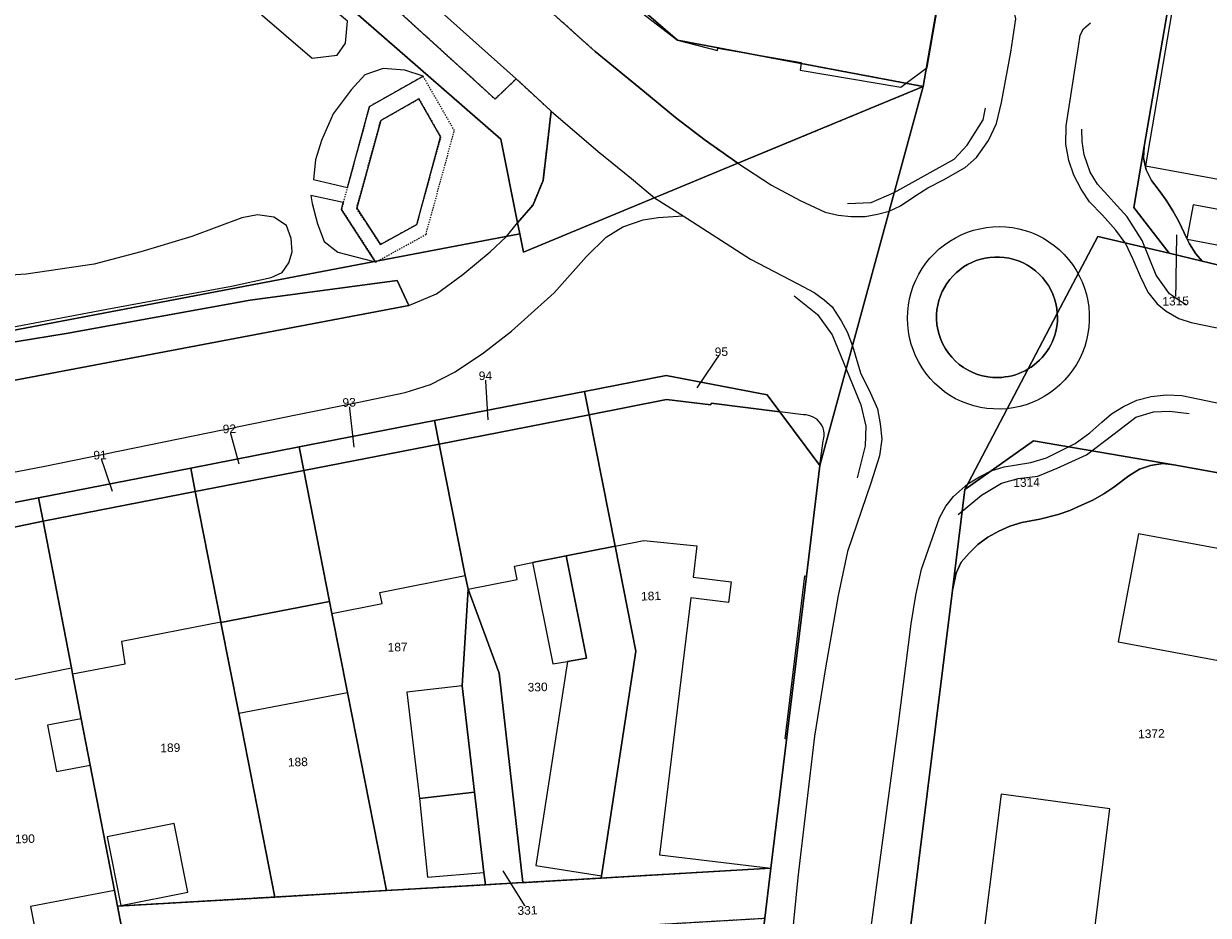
# Model space of a CAD drawing. Header units: millimetres. Extents: x -191 to 81095, y -508122 to 28741.
# Tile 114 of 251: x 5396 to 5492, y 9546 to 9619. Entities that reach past the tile are written whole.
import ezdxf

# ---------------------------------------------------------------- set-up
doc = ezdxf.new("R2010")
doc.units = ezdxf.units.MM
for name, pattern in [('VE22-087 DB - VST Hervest-Dorsten ALK VA2736$0$1', [0]), ('VE22-087 DB - VST Hervest-Dorsten ALK VA2736$0$2', [0.16, 0.06, -0.1]), ('VE22-087 DB - VST Hervest-Dorsten ALK VA2736$0$3', [0.26, 0.11, -0.15])]:
    doc.linetypes.add(name, pattern=pattern)
for name, color, linetype, lineweight in [('VE22-087 DB - VST Hervest-Dorsten ALK VA2736$0$AX_Flurstueck', 9, 'VE22-087 DB - VST Hervest-Dorsten ALK VA2736$0$1', 18), ('VE22-087 DB - VST Hervest-Dorsten ALK VA2736$0$AX_Gebaeude', 7, 'VE22-087 DB - VST Hervest-Dorsten ALK VA2736$0$1', 18), ('VE22-087 DB - VST Hervest-Dorsten ALK VA2736$0$AX_Platz', 7, 'VE22-087 DB - VST Hervest-Dorsten ALK VA2736$0$1', 18), ('VE22-087 DB - VST Hervest-Dorsten ALK VA2736$0$AX_SonstigesBauwerkOderSonstigeEinrichtung', 7, 'VE22-087 DB - VST Hervest-Dorsten ALK VA2736$0$1', 18), ('VE22-087 DB - VST Hervest-Dorsten ALK VA2736$0$AX_Strassenverkehr', 7, 'VE22-087 DB - VST Hervest-Dorsten ALK VA2736$0$1', 18), ('VE22-087 DB - VST Hervest-Dorsten ALK VA2736$0$AX_Strassenverkehrsanlage', 7, 'VE22-087 DB - VST Hervest-Dorsten ALK VA2736$0$1', 18), ('VE22-087 DB - VST Hervest-Dorsten ALK VA2736$0$AX_Vegetationsmerkmal', 7, 'VE22-087 DB - VST Hervest-Dorsten ALK VA2736$0$1', 18), ('VE22-087 DB - VST Hervest-Dorsten ALK VA2736$0$AX_Weg', 7, 'VE22-087 DB - VST Hervest-Dorsten ALK VA2736$0$1', 18), ('VE22-087 DB - VST Hervest-Dorsten ALK VA2736$0$AX_Wohnbauflaeche', 7, 'VE22-087 DB - VST Hervest-Dorsten ALK VA2736$0$1', 18), ('VE22-087 DB - VST Hervest-Dorsten ALK VA2736$0$Flurgrenzen', 9, 'VE22-087 DB - VST Hervest-Dorsten ALK VA2736$0$1', 18)]:
    doc.layers.add(name, color=color, linetype=linetype, lineweight=lineweight)
doc.layers.add('XREF ALK Kataster', color=251, linetype='Continuous')
doc.styles.add('VE22-087 DB - VST Hervest-Dorsten ALK VA2736$0$0', font='arial.ttf')

# ---------------------------------------------------------------- blocks, each defined once
blk = doc.blocks.new('VE22-087 DB - VST Hervest-Dorsten ALK VA2736')
at = {"layer": 'VE22-087 DB - VST Hervest-Dorsten ALK VA2736$0$AX_Flurstueck', "linetype": 'VE22-087 DB - VST Hervest-Dorsten ALK VA2736$0$1', "lineweight": 13, "ltscale": 0.5}
for points in [[(5472.914, 9636.124, 0), (5469.066, 9614.063, 0), (5460.648, 9583.14, 0), (5459.556, 9574.133, 0), (5456.645, 9550.295, 0), (5456.149, 9546.227, 0), (5455.18, 9538.282, 0), (5454.689, 9534.268, 0), (5455.002, 9528.343, 0), (5455.074, 9526.973, 0), (5455.63, 9516.401, 0), (5455.708, 9514.926, 0), (5456.264, 9504.317, 0), (5456.335, 9502.999, 0), (5456.883, 9493.026, 0)], [(5476.542, 9361.898, 0), (5475.334, 9383.515, 0), (5475.149, 9386.813, 0), (5475.127, 9387.217, 0), (5473.885, 9409.311, 0), (5472.668, 9428.839, 0), (5472.557, 9431.016, 0), (5472.204, 9437.968, 0), (5472.071, 9440.263, 0), (5468.852, 9495.707, 0), (5468.503, 9501.699, 0), (5466.621, 9534.072, 0), (5471.453, 9572.981, 0), (5472.481, 9581.197, 0), (5477.635, 9591.022, 0), (5480.016, 9595.56, 0), (5483.31, 9601.841, 0), (5489.156, 9600.46, 0), (5486.255, 9604.194, 0), (5487.114, 9609.179, 0), (5495.622, 9658.548, 0)], [(5382.525, 9655.13, 0), (5434.59, 9609.77, 0), (5435.964, 9602.929, 0), (5436.143, 9602.04, 0), (5436.441, 9600.56, 0), (5453.94, 9607.802, 0), (5469.066, 9614.063, 0), (5449.008, 9617.833, 0), (5445.493, 9620.899, 0)], [(5493.077, 9599.53, 0), (5491.84, 9599.824, 0), (5489.156, 9600.46, 0), (5483.31, 9601.841, 0), (5480.016, 9595.56, 0), (5477.635, 9591.022, 0), (5472.481, 9581.197, 0), (5478.073, 9585.158, 0), (5489.529, 9583.208, 0), (5508.535, 9579.782, 0)], [(5495.622, 9658.548, 0), (5487.114, 9609.179, 0), (5487.051, 9608.242, 0), (5487.256, 9607.264, 0), (5487.699, 9606.383, 0), (5488.323, 9605.591, 0), (5488.901, 9604.78, 0), (5489.444, 9603.926, 0), (5489.934, 9603.046, 0), (5490.369, 9602.116, 0), (5490.591, 9601.654, 0), (5490.612, 9601.61, 0), (5490.797, 9601.227, 0), (5491.321, 9600.41, 0), (5491.84, 9599.824, 0), (5493.077, 9599.53, 0)], [(5337.541, 9568.973, 0), (5352.634, 9571.952, 0), (5353.062, 9572.037, 0), (5367.921, 9574.884, 0), (5382.153, 9577.655, 0), (5396.876, 9580.521, 0), (5409.293, 9582.936, 0), (5418.155, 9584.661, 0), (5429.178, 9586.807, 0), (5441.435, 9589.192, 0), (5448.098, 9590.488, 0), (5456.336, 9588.912, 0), (5457.377, 9587.518, 0), (5460.648, 9583.14, 0), (5469.066, 9614.063, 0), (5453.94, 9607.802, 0), (5436.441, 9600.56, 0), (5436.143, 9602.04, 0), (5379.164, 9591.196, 0), (5374.082, 9590.229, 0), (5367.937, 9589.06, 0), (5341.024, 9583.937, 0), (5331.688, 9582.16, 0)], [(5489.746, 9601.974, 0), (5489.673, 9596.559, 0)], [(5450.637, 9589.491, 0), (5452.6, 9592.432, 0)], [(5433.558, 9586.881, 0), (5433.347, 9590.476, 0)], [(5422.645, 9584.64, 0), (5422.224, 9588.298, 0)], [(5413.245, 9583.267, 0), (5412.453, 9586.14, 0)], [(5402.901, 9581.017, 0), (5401.899, 9584.003, 0)], [(5508.535, 9579.782, 0), (5489.529, 9583.208, 0), (5488.627, 9583.31, 0), (5487.613, 9583.163, 0), (5486.712, 9582.837, 0), (5485.852, 9582.316, 0), (5484.632, 9581.371, 0), (5483.803, 9580.833, 0), (5482.914, 9580.328, 0), (5481.999, 9579.903, 0), (5481.044, 9579.488, 0), (5480.085, 9579.142, 0), (5478.601, 9578.767, 0), (5477.125, 9578.498, 0), (5476.15, 9578.199, 0), (5475.231, 9577.784, 0), (5474.347, 9577.307, 0), (5473.533, 9576.706, 0), (5472.822, 9576.006, 0), (5472.157, 9575.261, 0), (5471.755, 9574.363, 0), (5471.453, 9572.981, 0), (5466.621, 9534.072, 0)], [(5434.777, 9550.086, 0), (5436.774, 9546.865, 0)]]:
    blk.add_polyline3d(points, dxfattribs=at)
for points in [[(5436.143, 9602.04, 0), (5435.964, 9602.929, 0), (5434.59, 9609.77, 0), (5382.525, 9655.13, 0), (5365.381, 9670.066, 0), (5339.596, 9640.707, 0), (5328.642, 9628.233, 0), (5328.934, 9626.695, 0), (5330.316, 9619.439, 0), (5330.708, 9617.386, 0), (5331.671, 9612.329, 0), (5334.498, 9612.885, 0), (5336.094, 9604.597, 0), (5330.579, 9603.561, 0), (5333.886, 9586.609, 0), (5330.949, 9586.05, 0), (5331.409, 9583.628, 0), (5331.688, 9582.16, 0), (5341.024, 9583.937, 0), (5367.937, 9589.06, 0), (5374.082, 9590.229, 0), (5379.164, 9591.196, 0)], [(5428.943, 9656.92, 0), (5423.881, 9661.28, 0), (5415.29, 9651.597, 0), (5413.111, 9649.14, 0), (5445.493, 9620.899, 0), (5449.008, 9617.833, 0), (5469.066, 9614.063, 0), (5472.914, 9636.124, 0), (5467.563, 9637.127, 0), (5430.045, 9644.162, 0), (5431.753, 9654.5, 0)], [(5487.256, 9607.264, 0), (5487.051, 9608.242, 0), (5487.114, 9609.179, 0), (5486.255, 9604.194, 0), (5489.156, 9600.46, 0), (5491.84, 9599.824, 0), (5491.321, 9600.41, 0), (5490.797, 9601.227, 0), (5490.612, 9601.61, 0), (5490.591, 9601.654, 0), (5490.369, 9602.116, 0), (5489.934, 9603.046, 0), (5489.444, 9603.926, 0), (5488.901, 9604.78, 0), (5488.323, 9605.591, 0), (5487.699, 9606.383, 0)], [(5456.336, 9588.912, 0), (5448.098, 9590.488, 0), (5441.435, 9589.192, 0), (5441.811, 9587.292, 0), (5448.136, 9588.523, 0), (5451.753, 9588.086, 0), (5451.77, 9588.223, 0), (5457.377, 9587.518, 0)], [(5441.435, 9589.192, 0), (5429.178, 9586.807, 0), (5429.559, 9584.901, 0), (5441.811, 9587.292, 0)], [(5457.377, 9587.518, 0), (5451.77, 9588.223, 0), (5451.753, 9588.086, 0), (5448.136, 9588.523, 0), (5441.811, 9587.292, 0), (5443.937, 9576.562, 0), (5445.633, 9567.997, 0), (5442.814, 9549.669, 0), (5442.787, 9549.491, 0), (5456.645, 9550.295, 0), (5459.556, 9574.133, 0), (5460.648, 9583.14, 0)], [(5443.937, 9576.562, 0), (5441.811, 9587.292, 0), (5429.559, 9584.901, 0), (5431.7, 9574.185, 0), (5431.924, 9573.06, 0), (5434.457, 9566.209, 0), (5436.411, 9549.128, 0), (5436.703, 9549.145, 0), (5442.787, 9549.491, 0), (5442.814, 9549.669, 0), (5445.633, 9567.997, 0)], [(5429.559, 9584.901, 0), (5429.178, 9586.807, 0), (5418.155, 9584.661, 0), (5418.53, 9582.749, 0)], [(5478.073, 9585.158, 0), (5472.481, 9581.197, 0), (5471.453, 9572.981, 0), (5471.755, 9574.363, 0), (5472.157, 9575.261, 0), (5472.822, 9576.006, 0), (5473.533, 9576.706, 0), (5474.347, 9577.307, 0), (5475.231, 9577.784, 0), (5476.15, 9578.199, 0), (5477.125, 9578.498, 0), (5478.601, 9578.767, 0), (5480.085, 9579.142, 0), (5481.044, 9579.488, 0), (5481.999, 9579.903, 0), (5482.914, 9580.328, 0), (5483.803, 9580.833, 0), (5484.632, 9581.371, 0), (5485.852, 9582.316, 0), (5486.712, 9582.837, 0), (5487.613, 9583.163, 0), (5488.627, 9583.31, 0), (5489.529, 9583.208, 0)], [(5418.155, 9584.661, 0), (5409.293, 9582.936, 0), (5409.669, 9581.02, 0), (5418.53, 9582.749, 0)], [(5431.924, 9573.06, 0), (5431.7, 9574.185, 0), (5429.559, 9584.901, 0), (5418.53, 9582.749, 0), (5420.629, 9572.07, 0), (5420.821, 9571.091, 0), (5422.09, 9564.631, 0), (5425.263, 9548.479, 0), (5433.339, 9548.949, 0), (5433.223, 9549.942, 0), (5432.458, 9556.513, 0), (5431.448, 9565.179, 0)], [(5409.293, 9582.936, 0), (5396.876, 9580.521, 0), (5397.248, 9578.602, 0), (5409.669, 9581.02, 0)], [(5425.263, 9548.479, 0), (5422.09, 9564.631, 0), (5420.821, 9571.091, 0), (5420.629, 9572.07, 0), (5418.53, 9582.749, 0), (5409.669, 9581.02, 0), (5411.751, 9570.406, 0), (5411.762, 9570.349, 0), (5413.215, 9562.944, 0), (5416.156, 9547.949, 0)], [(5396.876, 9580.521, 0), (5382.153, 9577.655, 0), (5382.553, 9575.578, 0), (5385.319, 9576.147, 0), (5397.248, 9578.602, 0)], [(5413.215, 9562.944, 0), (5411.762, 9570.349, 0), (5411.751, 9570.406, 0), (5409.669, 9581.02, 0), (5397.248, 9578.602, 0), (5399.563, 9566.641, 0), (5399.657, 9566.152, 0), (5400.364, 9562.5, 0), (5401.096, 9558.719, 0), (5403.076, 9548.494, 0), (5403.326, 9547.202, 0), (5416.156, 9547.949, 0)], [(5403.076, 9548.494, 0), (5401.096, 9558.719, 0), (5400.364, 9562.5, 0), (5399.657, 9566.152, 0), (5399.563, 9566.641, 0), (5397.248, 9578.602, 0), (5385.319, 9576.147, 0), (5382.553, 9575.578, 0), (5388.992, 9542.201, 0), (5390.191, 9542.398, 0), (5404.099, 9543.208, 0), (5403.877, 9544.354, 0), (5403.326, 9547.202, 0)], [(5434.457, 9566.209, 0), (5431.924, 9573.06, 0), (5431.448, 9565.179, 0), (5432.458, 9556.513, 0), (5433.223, 9549.942, 0), (5433.339, 9548.949, 0), (5436.411, 9549.128, 0)], [(5436.703, 9549.145, 0), (5436.411, 9549.128, 0), (5433.339, 9548.949, 0), (5425.263, 9548.479, 0), (5416.156, 9547.949, 0), (5403.326, 9547.202, 0), (5403.877, 9544.354, 0), (5404.099, 9543.208, 0), (5412.747, 9543.711, 0), (5420.452, 9544.16, 0), (5456.149, 9546.227, 0), (5456.645, 9550.295, 0), (5442.787, 9549.491, 0)]]:
    blk.add_polyline3d(points, close=True, dxfattribs=at)
at = {"layer": 'VE22-087 DB - VST Hervest-Dorsten ALK VA2736$0$AX_Gebaeude', "color": 7, "linetype": 'VE22-087 DB - VST Hervest-Dorsten ALK VA2736$0$1', "lineweight": 13, "ltscale": 0.5}
for points in [[(5493.892, 9603.902, 0), (5491.1, 9604.409, 0), (5490.591, 9601.654, 0), (5490.584, 9601.615, 0), (5490.612, 9601.61, 0), (5493.335, 9601.096, 0)], [(5496.113, 9659.61, 0), (5487.207, 9607.586, 0), (5494.347, 9606.274, 0)], [(5445.299, 9620.688, 0), (5449.008, 9617.833, 0), (5452.273, 9616.986, 0), (5452.315, 9617.181, 0), (5459.107, 9616.023, 0), (5459.084, 9615.774, 0), (5459.039, 9615.393, 0), (5467.256, 9614.02, 0), (5467.579, 9614.263, 0), (5469.396, 9615.61, 0), (5470.208, 9620.279, 0)]]:
    blk.add_polyline3d(points, dxfattribs=at)
for points in [[(5427.913, 9613.051, 0), (5424.798, 9611.295, 0), (5422.84, 9604.139, 0), (5424.772, 9601.167, 0), (5427.735, 9602.796, 0), (5429.693, 9609.953, 0)], [(5443.937, 9576.562, 0), (5441.811, 9587.292, 0), (5429.559, 9584.901, 0), (5431.7, 9574.185, 0), (5431.924, 9573.06, 0), (5435.933, 9573.861, 0), (5435.713, 9574.933, 0), (5437.197, 9575.228, 0), (5439.932, 9575.769, 0)], [(5431.7, 9574.185, 0), (5429.559, 9584.901, 0), (5418.53, 9582.749, 0), (5420.629, 9572.07, 0), (5420.821, 9571.091, 0), (5424.932, 9571.899, 0), (5424.718, 9572.79, 0)], [(5418.53, 9582.749, 0), (5409.669, 9581.02, 0), (5411.751, 9570.406, 0), (5411.762, 9570.349, 0), (5420.629, 9572.07, 0)], [(5411.751, 9570.406, 0), (5409.669, 9581.02, 0), (5397.248, 9578.602, 0), (5399.563, 9566.641, 0), (5399.657, 9566.152, 0), (5403.957, 9566.984, 0), (5403.662, 9568.82, 0)], [(5397.248, 9578.602, 0), (5385.319, 9576.147, 0), (5387.62, 9564.232, 0), (5399.563, 9566.641, 0)], [(5513.713, 9572.573, 0), (5486.641, 9577.564, 0), (5484.985, 9568.769, 0), (5512.037, 9563.732, 0)], [(5439.932, 9575.769, 0), (5437.197, 9575.228, 0), (5438.835, 9566.959, 0), (5440.055, 9567.169, 0), (5441.583, 9567.431, 0)], [(5420.821, 9571.091, 0), (5420.629, 9572.07, 0), (5411.762, 9570.349, 0), (5413.215, 9562.944, 0), (5422.09, 9564.631, 0)], [(5431.448, 9565.179, 0), (5426.941, 9564.654, 0), (5427.961, 9555.989, 0), (5432.458, 9556.513, 0)], [(5400.364, 9562.5, 0), (5397.603, 9561.966, 0), (5398.335, 9558.184, 0), (5401.096, 9558.719, 0)], [(5432.458, 9556.513, 0), (5427.961, 9555.989, 0), (5428.618, 9549.567, 0), (5433.223, 9549.942, 0)], [(5484.301, 9555.143, 0), (5475.425, 9556.347, 0), (5473.495, 9540.958, 0), (5482.369, 9539.779, 0)], [(5407.934, 9553.961, 0), (5402.464, 9552.864, 0), (5403.589, 9547.254, 0), (5409.058, 9548.351, 0)], [(5403.326, 9547.202, 0), (5403.076, 9548.494, 0), (5396.224, 9547.167, 0), (5397.025, 9543.027, 0), (5403.877, 9544.354, 0)]]:
    blk.add_polyline3d(points, close=True, dxfattribs=at)
at = {"layer": 'VE22-087 DB - VST Hervest-Dorsten ALK VA2736$0$AX_SonstigesBauwerkOderSonstigeEinrichtung', "color": 7, "linetype": 'VE22-087 DB - VST Hervest-Dorsten ALK VA2736$0$3', "lineweight": 13, "ltscale": 0.5}
for points in [[(5428.271, 9614.896, 0), (5423.887, 9612.424, 0), (5421.593, 9604.038, 0), (5424.387, 9599.74, 0), (5428.498, 9601.998, 0), (5430.814, 9610.468, 0)], [(5424.798, 9611.295, 0), (5427.913, 9613.051, 0), (5429.693, 9609.953, 0), (5427.735, 9602.796, 0), (5424.772, 9601.167, 0), (5422.84, 9604.139, 0)]]:
    blk.add_polyline3d(points, close=True, dxfattribs=at)
at = {"layer": 'VE22-087 DB - VST Hervest-Dorsten ALK VA2736$0$AX_Strassenverkehr', "color": 253, "linetype": 'VE22-087 DB - VST Hervest-Dorsten ALK VA2736$0$1', "lineweight": 13, "ltscale": 0.5, "true_color": 0x999999}
blk.add_polyline3d([(5424.665, 9624.689, 0), (5435.863, 9614.693, 0), (5438.709, 9612.057, 0), (5438.379, 9609.2, 0), (5438.045, 9606.387, 0), (5437.24, 9604.42, 0), (5435.964, 9602.929, 0), (5436.143, 9602.04, 0), (5436.441, 9600.56, 0), (5453.94, 9607.802, 0), (5451.268, 9609.68, 0), (5448.865, 9611.541, 0), (5446.183, 9613.728, 0), (5442.297, 9616.92, 0), (5427.925, 9629.827, 0)], dxfattribs=at)
for points in [[(5421.378, 9626.305, 0), (5420.515, 9625.428, 0), (5434.135, 9613.042, 0), (5435.863, 9614.693, 0), (5424.665, 9624.689, 0), (5423.477, 9625.647, 0), (5422.406, 9626.129, 0)], [(5470.161, 9595.087, 0), (5470.192, 9594.661, 0), (5470.261, 9594.24, 0), (5470.365, 9593.826, 0), (5470.506, 9593.423, 0), (5470.681, 9593.034, 0), (5470.888, 9592.661, 0), (5471.128, 9592.307, 0), (5471.397, 9591.976, 0), (5471.694, 9591.67, 0), (5472.016, 9591.39, 0), (5472.362, 9591.139, 0), (5472.728, 9590.919, 0), (5473.112, 9590.732, 0), (5473.51, 9590.579, 0), (5473.92, 9590.461, 0), (5474.339, 9590.379, 0), (5474.764, 9590.334, 0), (5475.19, 9590.326, 0), (5475.476, 9590.339, 0), (5475.76, 9590.368, 0), (5476.042, 9590.414, 0), (5476.321, 9590.476, 0), (5476.595, 9590.554, 0), (5476.865, 9590.648, 0), (5477.129, 9590.758, 0), (5477.386, 9590.882, 0), (5477.635, 9591.022, 0), (5477.886, 9591.183, 0), (5478.127, 9591.359, 0), (5478.357, 9591.549, 0), (5478.575, 9591.752, 0), (5478.78, 9591.969, 0), (5478.972, 9592.197, 0), (5479.149, 9592.437, 0), (5479.312, 9592.687, 0), (5479.459, 9592.947, 0), (5479.591, 9593.217, 0), (5479.707, 9593.494, 0), (5479.805, 9593.778, 0), (5479.885, 9594.068, 0), (5479.948, 9594.362, 0), (5479.993, 9594.66, 0), (5480.019, 9594.959, 0), (5480.026, 9595.26, 0), (5480.016, 9595.56, 0), (5479.973, 9595.959, 0), (5479.898, 9596.353, 0), (5479.791, 9596.74, 0), (5479.653, 9597.116, 0), (5479.485, 9597.48, 0), (5479.288, 9597.829, 0), (5479.063, 9598.161, 0), (5478.811, 9598.473, 0), (5478.535, 9598.764, 0), (5478.236, 9599.032, 0), (5477.916, 9599.274, 0), (5477.578, 9599.489, 0), (5477.223, 9599.676, 0), (5476.855, 9599.833, 0), (5476.474, 9599.96, 0), (5476.085, 9600.056, 0), (5475.689, 9600.119, 0), (5475.289, 9600.15, 0), (5474.904, 9600.152, 0), (5474.52, 9600.123, 0), (5474.139, 9600.065, 0), (5473.764, 9599.977, 0), (5473.397, 9599.86, 0), (5473.041, 9599.715, 0), (5472.697, 9599.542, 0), (5472.367, 9599.343, 0), (5472.054, 9599.118, 0), (5471.76, 9598.87, 0), (5471.486, 9598.599, 0), (5471.234, 9598.308, 0), (5471.005, 9597.998, 0), (5470.802, 9597.671, 0), (5470.624, 9597.329, 0), (5470.475, 9596.975, 0), (5470.353, 9596.609, 0), (5470.26, 9596.235, 0), (5470.197, 9595.856, 0), (5470.164, 9595.472, 0)]]:
    blk.add_polyline3d(points, close=True, dxfattribs=at)
at = {"layer": 'VE22-087 DB - VST Hervest-Dorsten ALK VA2736$0$AX_Strassenverkehrsanlage', "color": 7, "linetype": 'VE22-087 DB - VST Hervest-Dorsten ALK VA2736$0$1', "lineweight": 13, "ltscale": 0.5, "true_color": 0xf7f7f0}
for points in [[(5485.551, 9601.312, 0), (5484.797, 9602.335, 0), (5483.698, 9603.581, 0), (5482.64, 9604.668, 0), (5481.955, 9605.687, 0), (5481.374, 9606.823, 0), (5480.951, 9608.017, 0), (5480.701, 9609.358, 0), (5480.748, 9610.866, 0), (5481.738, 9617.321, 0), (5481.891, 9618.248, 0), (5482.159, 9618.77, 0), (5482.713, 9619.246, 0)], [(5414.309, 9642.423, 0), (5426.636, 9631.75, 0), (5426.805, 9631.091, 0), (5427.925, 9629.827, 0), (5442.297, 9616.92, 0), (5446.183, 9613.728, 0), (5448.865, 9611.541, 0), (5451.268, 9609.68, 0), (5453.94, 9607.802, 0)], [(5466.295, 9603.887, 0), (5467.218, 9604.323, 0), (5468.401, 9605.111, 0), (5469.453, 9605.788, 0), (5470.733, 9606.446, 0), (5472.492, 9607.448, 0), (5473.409, 9608.274, 0), (5474.39, 9609.665, 0), (5475.053, 9611.033, 0), (5475.456, 9612.745, 0), (5476.228, 9616.87, 0), (5476.642, 9619.588, 0), (5476.553, 9619.93, 0), (5475.432, 9621.686, 0), (5475.204, 9622.302, 0), (5475.197, 9623.003, 0), (5476.266, 9628.85, 0), (5478.206, 9640.023, 0)], [(5435.863, 9614.693, 0), (5438.709, 9612.057, 0)], [(5435.964, 9602.929, 0), (5437.24, 9604.42, 0), (5438.045, 9606.387, 0), (5438.379, 9609.2, 0), (5438.709, 9612.057, 0), (5435.863, 9614.693, 0)], [(5438.709, 9612.057, 0), (5442.539, 9608.774, 0), (5445.258, 9606.551, 0), (5447.153, 9604.993, 0)], [(5453.94, 9607.802, 0), (5456.684, 9606.013, 0), (5459.033, 9604.751, 0), (5461.065, 9603.819, 0), (5462.137, 9603.564, 0), (5463.189, 9603.47, 0), (5464.347, 9603.455, 0), (5465.344, 9603.653, 0), (5466.295, 9603.887, 0)], [(5427.083, 9596.197, 0), (5429.356, 9597.15, 0), (5431.503, 9598.723, 0), (5433.736, 9600.575, 0), (5435.056, 9601.833, 0), (5435.964, 9602.929, 0)], [(5471.247, 9588.863, 0), (5470.806, 9589.166, 0), (5470.389, 9589.5, 0), (5469.997, 9589.864, 0), (5469.631, 9590.254, 0), (5469.295, 9590.67, 0), (5468.989, 9591.108, 0), (5468.715, 9591.568, 0), (5468.474, 9592.045, 0), (5468.269, 9592.539, 0), (5468.099, 9593.046, 0), (5467.966, 9593.564, 0), (5467.871, 9594.09, 0), (5467.813, 9594.622, 0), (5467.794, 9595.156, 0), (5467.813, 9595.691, 0), (5467.87, 9596.223, 0), (5467.965, 9596.749, 0), (5468.097, 9597.267, 0), (5468.266, 9597.774, 0), (5468.471, 9598.268, 0), (5468.711, 9598.746, 0), (5468.984, 9599.206, 0), (5469.289, 9599.645, 0), (5469.626, 9600.061, 0), (5469.991, 9600.452, 0), (5470.383, 9600.815, 0), (5470.8, 9601.15, 0), (5471.24, 9601.454, 0), (5471.7, 9601.726, 0), (5472.179, 9601.964, 0), (5472.674, 9602.168, 0), (5473.181, 9602.335, 0), (5473.7, 9602.466, 0), (5474.227, 9602.559, 0), (5474.759, 9602.614, 0), (5475.293, 9602.631, 0), (5475.827, 9602.61, 0), (5476.359, 9602.55, 0), (5476.885, 9602.453, 0), (5477.402, 9602.319, 0), (5477.909, 9602.147, 0), (5478.402, 9601.94, 0)], [(5478.402, 9601.94, 0), (5478.878, 9601.69, 0), (5479.336, 9601.405, 0), (5479.771, 9601.089, 0), (5480.183, 9600.742, 0), (5480.568, 9600.366, 0), (5480.925, 9599.963, 0), (5481.253, 9599.536, 0), (5481.549, 9599.086, 0), (5481.811, 9598.616, 0), (5482.039, 9598.128, 0), (5482.231, 9597.625, 0), (5482.387, 9597.11, 0), (5482.505, 9596.584, 0), (5482.584, 9596.052, 0), (5482.626, 9595.515, 0), (5482.628, 9594.977, 0), (5482.591, 9594.44, 0), (5482.516, 9593.907, 0), (5482.403, 9593.38, 0), (5482.252, 9592.864, 0), (5482.064, 9592.359, 0), (5481.841, 9591.869, 0), (5481.582, 9591.397, 0), (5481.29, 9590.945, 0), (5480.967, 9590.514, 0), (5480.613, 9590.109, 0), (5480.231, 9589.729, 0), (5479.822, 9589.379, 0), (5479.39, 9589.058, 0), (5478.935, 9588.77, 0), (5478.461, 9588.515, 0), (5477.969, 9588.295, 0), (5477.463, 9588.111, 0), (5476.945, 9587.964, 0), (5476.418, 9587.855, 0), (5475.885, 9587.784, 0), (5475.347, 9587.752, 0), (5474.809, 9587.758, 0), (5474.272, 9587.803, 0), (5473.741, 9587.887, 0), (5473.216, 9588.009, 0), (5472.702, 9588.169, 0), (5472.201, 9588.365, 0), (5471.715, 9588.596, 0), (5471.247, 9588.863, 0)], [(5463.31, 9592.921, 0), (5463.943, 9590.698, 0), (5464.782, 9589.053, 0), (5465.348, 9587.772, 0), (5465.566, 9586.561, 0), (5465.708, 9585.294, 0), (5465.506, 9583.938, 0), (5464.8, 9581.721, 0), (5462.89, 9576.122, 0), (5462.143, 9572.541, 0), (5461.09, 9566.635, 0), (5460.211, 9561.077, 0), (5458.836, 9549.537, 0), (5457.619, 9537.127, 0), (5457.426, 9533.588, 0), (5457.557, 9526.96, 0), (5458.046, 9519.852, 0), (5458.556, 9508.152, 0), (5459.667, 9490.022, 0)], [(5472.254, 9436.982, 0), (5469.054, 9439.885, 0), (5467.927, 9459.51, 0), (5466.35, 9484.828, 0), (5464.794, 9513.242, 0), (5463.846, 9533.084, 0), (5463.938, 9536.501, 0), (5464.263, 9540.031, 0), (5464.736, 9544.902, 0), (5467.018, 9561.895, 0), (5468.085, 9570.224, 0), (5468.469, 9572.578, 0), (5468.94, 9574.682, 0), (5470.412, 9578.879, 0), (5470.928, 9579.827, 0), (5471.541, 9580.624, 0), (5472.718, 9581.647, 0)]]:
    blk.add_polyline3d(points, dxfattribs=at)
at = {"layer": 'VE22-087 DB - VST Hervest-Dorsten ALK VA2736$0$AX_Vegetationsmerkmal', "color": 7, "linetype": 'VE22-087 DB - VST Hervest-Dorsten ALK VA2736$0$1', "lineweight": 13, "ltscale": 0.5}
for points in [[(5422.079, 9619.382, 0), (5416.628, 9623.989, 0), (5405.277, 9633.959, 0), (5396.753, 9641.415, 0), (5389.95, 9647.163, 0), (5388.114, 9647.949, 0), (5386.266, 9647.449, 0), (5384.903, 9645.668, 0), (5384.773, 9643.521, 0), (5385.333, 9642.028, 0), (5387.998, 9640.253, 0), (5392.189, 9637.813, 0), (5397.874, 9634.13, 0), (5402.806, 9630.473, 0), (5419.194, 9616.38, 0), (5421.26, 9616.626, 0), (5421.917, 9617.586, 0)], [(5425.002, 9615.527, 0), (5423.5, 9615.021, 0), (5422.394, 9613.799, 0), (5420.928, 9611.825, 0), (5419.967, 9609.663, 0), (5419.485, 9608.072, 0), (5419.312, 9606.489, 0), (5422.081, 9605.823, 0), (5423.887, 9612.424, 0), (5428.271, 9614.896, 0), (5426.769, 9615.39, 0)], [(5419.102, 9605.168, 0), (5419.212, 9604.514, 0), (5419.629, 9602.855, 0), (5420.196, 9601.417, 0), (5421.302, 9600.55, 0), (5424.248, 9599.776, 0), (5424.351, 9599.796, 0), (5421.593, 9604.038, 0), (5421.743, 9604.588, 0)]]:
    blk.add_polyline3d(points, close=True, dxfattribs=at)
for points in [[(5462.89, 9604.527, 0), (5464.833, 9604.609, 0), (5466.708, 9605.405, 0), (5471.598, 9608.143, 0), (5472.653, 9609.288, 0), (5473.968, 9611.355, 0), (5474.142, 9612.304, 0)], [(5391.384, 9593.81, 0), (5402.446, 9595.9, 0), (5412.62, 9597.768, 0), (5415.851, 9598.476, 0), (5416.758, 9598.89, 0), (5417.29, 9599.67, 0), (5417.584, 9600.568, 0), (5417.482, 9601.673, 0), (5417.123, 9602.722, 0), (5416.079, 9603.412, 0), (5414.743, 9603.587, 0), (5413.454, 9603.357, 0), (5409.396, 9601.824, 0), (5405.238, 9600.578, 0), (5401.426, 9599.565, 0), (5395.864, 9598.763, 0), (5390.737, 9598.433, 0)], [(5458.551, 9596.985, 0), (5460.453, 9595.465, 0), (5461.642, 9593.811, 0), (5463.975, 9588.098, 0), (5464.394, 9586.365, 0), (5464.325, 9584.747, 0), (5463.682, 9582.155, 0)]]:
    blk.add_polyline3d(points, dxfattribs=at)
at = {"layer": 'VE22-087 DB - VST Hervest-Dorsten ALK VA2736$0$AX_Weg', "color": 7, "linetype": 'VE22-087 DB - VST Hervest-Dorsten ALK VA2736$0$2', "lineweight": 13, "ltscale": 0.5}
for points in [[(5382.525, 9655.13, 0), (5434.59, 9609.77, 0), (5435.964, 9602.929, 0), (5437.24, 9604.42, 0), (5438.045, 9606.387, 0), (5438.379, 9609.2, 0), (5438.709, 9612.057, 0), (5435.863, 9614.693, 0), (5434.135, 9613.042, 0), (5420.515, 9625.428, 0)], [(5427.925, 9629.827, 0), (5442.297, 9616.92, 0), (5446.183, 9613.728, 0), (5448.865, 9611.541, 0), (5451.268, 9609.68, 0), (5453.94, 9607.802, 0), (5469.066, 9614.063, 0), (5449.008, 9617.833, 0), (5445.493, 9620.899, 0)]]:
    blk.add_polyline3d(points, dxfattribs=at)
at = {"layer": 'VE22-087 DB - VST Hervest-Dorsten ALK VA2736$0$AX_Flurstueck', "char_height": 0.7, "attachment_point": 2, "style": 'VE22-087 DB - VST Hervest-Dorsten ALK VA2736$0$0', "bg_fill": 3, "box_fill_scale": 1, "bg_fill_color": 256, "bg_fill_transparency": 0}
for s, insert, rotation in [('1315', (5489.664, 9596.909), 1.58939), ('95', (5452.591, 9592.782), 1.58939), ('94', (5433.337, 9590.826), 1.58939), ('93', (5422.215, 9588.648), 1.58939), ('92', (5412.443, 9586.489), 1.58938), ('91', (5401.89, 9584.353), 1.58938), ('1314', (5477.498, 9582.116), 1.58938), ('181', (5446.853, 9572.854), 1.58938), ('187', (5426.172, 9568.689), 1.58938), ('330', (5437.597, 9565.428), 1.58938), ('1372', (5487.684, 9561.625), 1.58938), ('189', (5407.62, 9560.477), 1.58938), ('188', (5418.027, 9559.316), 1.58938), ('190', (5395.753, 9553.05), 1.58938), ('331', (5436.765, 9547.215), 1.58938)]:
    blk.add_mtext(s, dxfattribs=dict(at, insert=insert, rotation=rotation))
at = {"layer": 'VE22-087 DB - VST Hervest-Dorsten ALK VA2736$0$AX_Gebaeude', "color": 7, "linetype": 'VE22-087 DB - VST Hervest-Dorsten ALK VA2736$0$1', "lineweight": 13, "ltscale": 0.5}
for points in [[(5460.92, 9585.169, 0), (5460.969, 9585.37, 0), (5460.992, 9585.576, 0), (5460.988, 9585.783, 0), (5460.958, 9585.988, 0), (5460.903, 9586.188, 0), (5460.822, 9586.378, 0), (5460.718, 9586.557, 0), (5460.592, 9586.722, 0), (5460.446, 9586.869, 0), (5460.282, 9586.996, 0), (5460.104, 9587.101, 0), (5459.914, 9587.183, 0), (5459.715, 9587.24, 0), (5459.51, 9587.271, 0), (5459.303, 9587.276, 0), (5457.377, 9587.518, 0), (5451.77, 9588.223, 0), (5451.753, 9588.086, 0), (5448.136, 9588.523, 0), (5441.811, 9587.292, 0), (5443.937, 9576.562, 0), (5446.286, 9577.028, 0), (5450.605, 9576.607, 0), (5450.298, 9574.045, 0), (5453.396, 9573.674, 0), (5453.193, 9571.987, 0), (5450.096, 9572.358, 0), (5447.561, 9551.397, 0), (5456.645, 9550.295, 0), (5457.945, 9560.841, 0), (5457.807, 9560.858, 0), (5459.417, 9574.15, 0), (5459.556, 9574.133, 0), (5460.648, 9583.14, 0)], [(5441.583, 9567.431, 0), (5440.055, 9567.169, 0), (5437.463, 9550.512, 0), (5442.814, 9549.669, 0), (5445.633, 9567.997, 0), (5443.937, 9576.562, 0), (5439.932, 9575.769, 0)]]:
    blk.add_polyline3d(points, close=True, dxfattribs=at)
at = {"layer": 'VE22-087 DB - VST Hervest-Dorsten ALK VA2736$0$AX_Platz', "color": 254, "linetype": 'VE22-087 DB - VST Hervest-Dorsten ALK VA2736$0$1', "lineweight": 13, "ltscale": 0.5, "true_color": 0xd9ffd9}
blk.add_polyline3d([(5382.137, 9653.614, 0), (5376.484, 9631.522, 0), (5375.48, 9625.239, 0), (5375.282, 9623.868, 0), (5374.882, 9623.008, 0), (5372.67, 9594.027, 0), (5373.762, 9592.238, 0), (5374.082, 9590.229, 0), (5379.164, 9591.196, 0), (5436.143, 9602.04, 0), (5435.964, 9602.929, 0), (5434.59, 9609.77, 0), (5382.525, 9655.13, 0)], close=True, dxfattribs=at)
at = {"layer": 'VE22-087 DB - VST Hervest-Dorsten ALK VA2736$0$AX_Strassenverkehr', "color": 253, "linetype": 'VE22-087 DB - VST Hervest-Dorsten ALK VA2736$0$1', "lineweight": 13, "ltscale": 0.5, "true_color": 0x999999}
for points in [[(5472.914, 9636.124, 0), (5469.066, 9614.063, 0), (5460.648, 9583.14, 0), (5459.556, 9574.133, 0), (5456.645, 9550.295, 0), (5456.149, 9546.227, 0), (5455.18, 9538.282, 0), (5454.689, 9534.268, 0), (5455.002, 9528.343, 0), (5455.074, 9526.973, 0), (5455.63, 9516.401, 0), (5455.708, 9514.926, 0), (5456.264, 9504.317, 0), (5456.335, 9502.999, 0), (5456.883, 9493.026, 0)], [(5466.621, 9534.072, 0), (5471.453, 9572.981, 0), (5472.481, 9581.197, 0), (5477.635, 9591.022, 0), (5477.386, 9590.882, 0), (5477.129, 9590.758, 0), (5476.865, 9590.648, 0), (5476.595, 9590.554, 0), (5476.321, 9590.476, 0), (5476.042, 9590.414, 0), (5475.76, 9590.368, 0), (5475.476, 9590.339, 0), (5475.19, 9590.326, 0), (5474.764, 9590.334, 0), (5474.339, 9590.379, 0), (5473.92, 9590.461, 0), (5473.51, 9590.579, 0), (5473.112, 9590.732, 0), (5472.728, 9590.919, 0), (5472.362, 9591.139, 0), (5472.016, 9591.39, 0), (5471.694, 9591.67, 0), (5471.397, 9591.976, 0), (5471.128, 9592.307, 0), (5470.888, 9592.661, 0), (5470.681, 9593.034, 0), (5470.506, 9593.423, 0), (5470.365, 9593.826, 0), (5470.261, 9594.24, 0), (5470.192, 9594.661, 0), (5470.161, 9595.087, 0), (5470.164, 9595.472, 0), (5470.197, 9595.856, 0), (5470.26, 9596.235, 0), (5470.353, 9596.609, 0), (5470.475, 9596.975, 0), (5470.624, 9597.329, 0), (5470.802, 9597.671, 0), (5471.005, 9597.998, 0), (5471.234, 9598.308, 0), (5471.486, 9598.599, 0), (5471.76, 9598.87, 0), (5472.054, 9599.118, 0), (5472.367, 9599.343, 0), (5472.697, 9599.542, 0), (5473.041, 9599.715, 0), (5473.397, 9599.86, 0), (5473.764, 9599.977, 0), (5474.139, 9600.065, 0), (5474.52, 9600.123, 0), (5474.904, 9600.152, 0), (5475.289, 9600.15, 0), (5475.689, 9600.119, 0), (5476.085, 9600.056, 0), (5476.474, 9599.96, 0), (5476.855, 9599.833, 0), (5477.223, 9599.676, 0), (5477.578, 9599.489, 0), (5477.916, 9599.274, 0), (5478.236, 9599.032, 0), (5478.535, 9598.764, 0), (5478.811, 9598.473, 0), (5479.063, 9598.161, 0), (5479.288, 9597.829, 0), (5479.485, 9597.48, 0), (5479.653, 9597.116, 0), (5479.791, 9596.74, 0), (5479.898, 9596.353, 0), (5479.973, 9595.959, 0), (5480.016, 9595.56, 0), (5483.31, 9601.841, 0), (5489.156, 9600.46, 0), (5486.255, 9604.194, 0), (5487.114, 9609.179, 0), (5495.622, 9658.548, 0)], [(5493.077, 9599.53, 0), (5491.84, 9599.824, 0), (5491.321, 9600.41, 0), (5490.797, 9601.227, 0), (5490.612, 9601.61, 0), (5490.591, 9601.654, 0), (5490.369, 9602.116, 0), (5489.934, 9603.046, 0), (5489.444, 9603.926, 0), (5488.901, 9604.78, 0), (5488.323, 9605.591, 0), (5487.699, 9606.383, 0), (5487.256, 9607.264, 0), (5487.051, 9608.242, 0), (5487.114, 9609.179, 0), (5486.255, 9604.194, 0), (5489.156, 9600.46, 0), (5483.31, 9601.841, 0), (5480.016, 9595.56, 0), (5480.026, 9595.26, 0), (5480.019, 9594.959, 0), (5479.993, 9594.66, 0), (5479.948, 9594.362, 0), (5479.885, 9594.068, 0), (5479.805, 9593.778, 0), (5479.707, 9593.494, 0), (5479.591, 9593.217, 0), (5479.459, 9592.947, 0), (5479.312, 9592.687, 0), (5479.149, 9592.437, 0), (5478.972, 9592.197, 0), (5478.78, 9591.969, 0), (5478.575, 9591.752, 0), (5478.357, 9591.549, 0), (5478.127, 9591.359, 0), (5477.886, 9591.183, 0), (5477.635, 9591.022, 0), (5472.481, 9581.197, 0), (5471.453, 9572.981, 0), (5471.755, 9574.363, 0), (5472.157, 9575.261, 0), (5472.822, 9576.006, 0), (5473.533, 9576.706, 0), (5474.347, 9577.307, 0), (5475.231, 9577.784, 0), (5476.15, 9578.199, 0), (5477.125, 9578.498, 0), (5478.601, 9578.767, 0), (5480.085, 9579.142, 0), (5481.044, 9579.488, 0), (5481.999, 9579.903, 0), (5482.914, 9580.328, 0), (5483.803, 9580.833, 0), (5484.632, 9581.371, 0), (5485.852, 9582.316, 0), (5486.712, 9582.837, 0), (5487.613, 9583.163, 0), (5488.627, 9583.31, 0), (5489.529, 9583.208, 0), (5508.535, 9579.782, 0)], [(5385.319, 9576.147, 0), (5397.248, 9578.602, 0), (5409.669, 9581.02, 0), (5418.53, 9582.749, 0), (5429.559, 9584.901, 0), (5441.811, 9587.292, 0), (5448.136, 9588.523, 0), (5451.753, 9588.086, 0), (5451.77, 9588.223, 0), (5457.377, 9587.518, 0), (5460.648, 9583.14, 0), (5469.066, 9614.063, 0), (5453.94, 9607.802, 0), (5436.441, 9600.56, 0), (5436.143, 9602.04, 0), (5379.164, 9591.196, 0)]]:
    blk.add_polyline3d(points, dxfattribs=at)
for points in [[(5426.132, 9598.238, 0), (5414.141, 9596.64, 0), (5399.125, 9593.908, 0), (5389.786, 9592.399, 0), (5379.164, 9591.196, 0), (5380.021, 9587.284, 0), (5427.083, 9596.197, 0)], [(5426.132, 9598.238, 0), (5427.083, 9596.197, 0), (5380.021, 9587.284, 0), (5379.164, 9591.196, 0), (5389.786, 9592.399, 0), (5399.125, 9593.908, 0), (5414.141, 9596.64, 0)]]:
    blk.add_polyline3d(points, close=True, dxfattribs=at)
at = {"layer": 'VE22-087 DB - VST Hervest-Dorsten ALK VA2736$0$AX_Strassenverkehrsanlage', "color": 7, "linetype": 'VE22-087 DB - VST Hervest-Dorsten ALK VA2736$0$1', "lineweight": 13, "ltscale": 0.5, "true_color": 0xf7f7f0}
for points in [[(5447.153, 9604.993, 0), (5449.471, 9603.511, 0), (5454.97, 9599.975, 0), (5458.852, 9597.954, 0), (5460.168, 9597.25, 0), (5460.987, 9596.655, 0), (5461.65, 9596.087, 0), (5462.369, 9594.957, 0), (5462.88, 9594.053, 0), (5463.31, 9592.921, 0)], [(5257.22, 9556.375, 0), (5293.417, 9563.166, 0), (5329.115, 9570.098, 0), (5367.336, 9577.33, 0), (5397.389, 9583.086, 0), (5418.01, 9587.315, 0), (5423.012, 9588.319, 0), (5426.787, 9589.102, 0), (5428.867, 9589.746, 0), (5430.875, 9590.789, 0), (5433.177, 9592.35, 0), (5435.473, 9594.111, 0), (5438.967, 9597.232, 0), (5441.6, 9600.191, 0), (5443.192, 9601.778, 0), (5444.558, 9602.618, 0), (5446.209, 9603.189, 0), (5447.437, 9603.377, 0), (5449.471, 9603.511, 0)], [(5485.551, 9601.312, 0), (5486.167, 9599.987, 0), (5486.778, 9598.604, 0), (5487.415, 9597.277, 0), (5488.157, 9596.326, 0), (5488.888, 9595.745, 0), (5489.934, 9595.144, 0), (5490.945, 9594.801, 0), (5498.753, 9593.196, 0)], [(5472.718, 9581.647, 0), (5473.654, 9582.231, 0), (5474.615, 9582.709, 0), (5475.679, 9583.034, 0), (5476.697, 9583.211, 0), (5477.844, 9583.389, 0), (5479.142, 9583.77, 0), (5480.287, 9584.343, 0), (5481.461, 9584.952, 0), (5482.678, 9585.812, 0), (5483.657, 9586.685, 0), (5484.445, 9587.357, 0), (5485.422, 9587.964, 0), (5486.51, 9588.472, 0), (5487.663, 9588.78, 0), (5488.89, 9588.912, 0), (5490.18, 9588.86, 0), (5496.337, 9587.579, 0)]]:
    blk.add_polyline3d(points, dxfattribs=at)
at = {"layer": 'VE22-087 DB - VST Hervest-Dorsten ALK VA2736$0$AX_Vegetationsmerkmal', "color": 7, "linetype": 'VE22-087 DB - VST Hervest-Dorsten ALK VA2736$0$1', "lineweight": 13, "ltscale": 0.5}
for points in [[(5490.561, 9596.229, 0), (5489.163, 9597.148, 0), (5488.091, 9598.677, 0), (5486.94, 9601.498, 0), (5485.728, 9603.423, 0), (5483.294, 9606.094, 0), (5482.71, 9607.078, 0), (5482.214, 9608.487, 0), (5482.04, 9609.584, 0), (5482.026, 9610.584, 0)], [(5471.93, 9579.16, 0), (5473.832, 9580.729, 0), (5475.449, 9581.695, 0), (5476.826, 9582.077, 0), (5478.436, 9582.279, 0), (5480.005, 9582.937, 0), (5482.391, 9584.019, 0), (5484.548, 9585.638, 0), (5486.424, 9587.083, 0), (5487.857, 9587.523, 0), (5489.171, 9587.575, 0), (5490.763, 9587.404, 0)]]:
    blk.add_polyline3d(points, dxfattribs=at)
at = {"layer": 'VE22-087 DB - VST Hervest-Dorsten ALK VA2736$0$AX_Weg', "color": 7, "linetype": 'VE22-087 DB - VST Hervest-Dorsten ALK VA2736$0$2', "lineweight": 13, "ltscale": 0.5}
blk.add_polyline3d([(5442.787, 9549.491, 0), (5436.703, 9549.145, 0), (5436.411, 9549.128, 0), (5433.339, 9548.949, 0), (5425.263, 9548.479, 0), (5416.156, 9547.949, 0), (5403.326, 9547.202, 0), (5403.877, 9544.354, 0), (5404.099, 9543.208, 0), (5412.747, 9543.711, 0), (5420.452, 9544.16, 0), (5456.149, 9546.227, 0), (5456.645, 9550.295, 0)], close=True, dxfattribs=at)
at = {"layer": 'VE22-087 DB - VST Hervest-Dorsten ALK VA2736$0$AX_Wohnbauflaeche', "color": 253, "linetype": 'VE22-087 DB - VST Hervest-Dorsten ALK VA2736$0$1', "lineweight": 13, "ltscale": 0.5, "true_color": 0x999999}
blk.add_polyline3d([(5508.535, 9579.782, 0), (5489.529, 9583.208, 0), (5488.627, 9583.31, 0), (5487.613, 9583.163, 0), (5486.712, 9582.837, 0), (5485.852, 9582.316, 0), (5484.632, 9581.371, 0), (5483.803, 9580.833, 0), (5482.914, 9580.328, 0), (5481.999, 9579.903, 0), (5481.044, 9579.488, 0), (5480.085, 9579.142, 0), (5478.601, 9578.767, 0), (5477.125, 9578.498, 0), (5476.15, 9578.199, 0), (5475.231, 9577.784, 0), (5474.347, 9577.307, 0), (5473.533, 9576.706, 0), (5472.822, 9576.006, 0), (5472.157, 9575.261, 0), (5471.755, 9574.363, 0), (5471.453, 9572.981, 0), (5466.621, 9534.072, 0)], dxfattribs=at)
at = {"layer": 'VE22-087 DB - VST Hervest-Dorsten ALK VA2736$0$Flurgrenzen', "ltscale": 0.5}
for points in [[(5472.914, 9636.124, 0), (5469.066, 9614.063, 0), (5460.648, 9583.14, 0), (5459.556, 9574.133, 0), (5456.645, 9550.295, 0), (5456.149, 9546.227, 0), (5455.18, 9538.282, 0), (5454.689, 9534.268, 0), (5455.002, 9528.343, 0), (5455.074, 9526.973, 0), (5455.63, 9516.401, 0), (5455.708, 9514.926, 0), (5456.264, 9504.317, 0), (5456.335, 9502.999, 0), (5456.883, 9493.026, 0)], [(5456.883, 9493.026, 0), (5456.335, 9502.999, 0), (5456.264, 9504.317, 0), (5455.708, 9514.926, 0), (5455.63, 9516.401, 0), (5455.074, 9526.973, 0), (5455.002, 9528.343, 0), (5454.689, 9534.268, 0), (5455.18, 9538.282, 0), (5456.149, 9546.227, 0), (5456.645, 9550.295, 0), (5459.556, 9574.133, 0), (5460.648, 9583.14, 0), (5469.066, 9614.063, 0), (5472.914, 9636.124, 0)]]:
    blk.add_polyline3d(points, dxfattribs=at)

msp = doc.modelspace()

# ---------------------------------------------------------------- block references
at = {"layer": 'XREF ALK Kataster', "color": 251}
msp.add_blockref('VE22-087 DB - VST Hervest-Dorsten ALK VA2736', (0, 0), dxfattribs=at)

doc.saveas('drawing.dxf')
